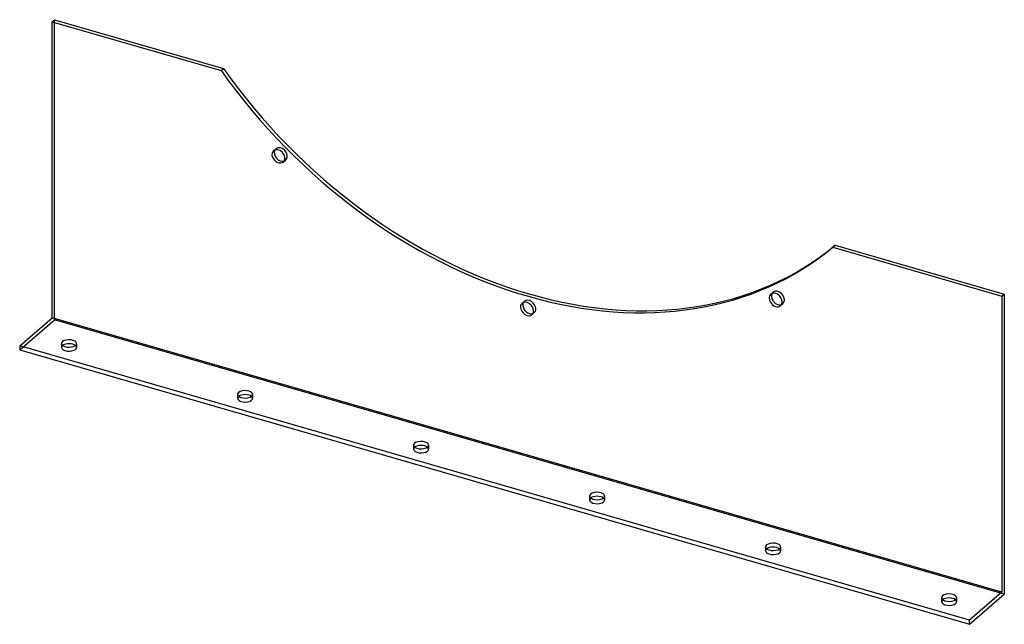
# Model space of a CAD drawing. Header units: millimetres. Extents: x -426 to 426, y -262 to 262.
import ezdxf

# ---------------------------------------------------------------- set-up
doc = ezdxf.new("R2010")
doc.units = ezdxf.units.MM
doc.layers.add('HIDDEN', color=7, linetype='Continuous')
doc.layers.add('THICK', color=7, linetype='Continuous')

msp = doc.modelspace()

# ---------------------------------------------------------------- linework, layer by layer
at = {"layer": 'HIDDEN'}
for p, q in [((-396.36, 1.84), (-396.36, 261.64)), ((-206.58, 148.29), (-204.58, 150.02)), ((-198.07, 138.47), (-196.07, 140.2)), ((224.07, 23.98), (226.07, 25.71)), ((8.74, 16.17), (10.74, 17.9)), ((232.58, 14.15), (234.58, 15.88)), ((-426.36, -24.14), (-396.36, 1.84)), ((426.36, -235.66), (-396.36, 1.84)), ((17.26, 6.34), (19.26, 8.08)), ((-390.05, -18.6), (-390.05, -22.07)), ((-377.05, -18.61), (-377.05, -22.07)), ((-237.63, -62.6), (-237.63, -66.07)), ((-224.63, -62.61), (-224.63, -66.07)), ((-85.21, -106.6), (-85.21, -110.07)), ((-72.21, -106.61), (-72.21, -110.07)), ((67.21, -150.6), (67.21, -154.07)), ((80.21, -150.61), (80.21, -154.07)), ((219.63, -194.6), (219.63, -198.07)), ((232.63, -194.61), (232.63, -198.07)), ((372.05, -238.6), (372.05, -242.07)), ((385.05, -238.61), (385.05, -242.07))]:
    msp.add_line(p, q, dxfattribs=at)
for centre, major_axis, ratio, start_param, end_param in [((-200.32, 145.11), (-4.26, 4.91), 0.75, 0.085406, 0.274805), ((-200.32, 145.11), (-4.26, 4.91), 0.75, -0.00004, 0.085406), ((-200.32, 145.11), (-4.26, 4.91), 0.75, -3.056187, -0.00004), ((-200.32, 145.11), (-4.26, 4.91), 0.75, 2.866788, 3.141552), ((-200.32, 145.11), (-4.26, 4.91), 0.75, 3.141552, 3.226999), ((230.32, 20.79), (-4.26, 4.91), 0.75, 0.000117, 0.274805), ((230.32, 20.79), (-4.26, 4.91), 0.75, -1.79955, 0.000117), ((15, 12.99), (-4.26, 4.91), 0.75, -0.000041, 0.274805), ((15, 12.99), (-4.26, 4.91), 0.75, -2.427868, -0.000041), ((230.32, 20.79), (-4.26, 4.91), 0.75, -3.141476, -1.79955), ((15, 12.99), (-4.26, 4.91), 0.75, 3.141552, 3.855317), ((230.32, 20.79), (-4.26, 4.91), 0.75, 2.866788, 3.141709), ((15, 12.99), (-4.26, 4.91), 0.75, 2.866788, 3.141552), ((-383.55, -22.07), (6.5, 0), 0.5, 2.617994, 3.141499), ((-383.55, -22.07), (6.5, 0), 0.5, 3.141499, 5.759587), ((-383.55, -22.07), (6.5, 0), 0.5, 2.579524, 2.617994), ((-383.55, -22.07), (6.5, 0), 0.5, -0.000094, 0.56207), ((-383.55, -22.07), (6.5, 0), 0.5, -0.523599, -0.000094), ((-231.13, -66.07), (6.5, 0), 0.5, 2.617994, 3.141499), ((-231.13, -66.07), (6.5, 0), 0.5, 3.141499, 5.759587), ((-231.13, -66.07), (6.5, 0), 0.5, 2.579524, 2.617994), ((-231.13, -66.07), (6.5, 0), 0.5, -0.000094, 0.56207), ((-231.13, -66.07), (6.5, 0), 0.5, -0.523599, -0.000094), ((-78.71, -110.07), (6.5, 0), 0.5, 2.617994, 3.141499), ((-78.71, -110.07), (6.5, 0), 0.5, 3.141499, 5.759587), ((-78.71, -110.07), (6.5, 0), 0.5, 2.579524, 2.617994), ((-78.71, -110.07), (6.5, 0), 0.5, -0.000094, 0.56207), ((-78.71, -110.07), (6.5, 0), 0.5, -0.523599, -0.000094), ((73.71, -154.07), (6.5, 0), 0.5, 2.617994, 3.141499), ((73.71, -154.07), (6.5, 0), 0.5, 2.579524, 2.617994), ((73.71, -154.07), (6.5, 0), 0.5, -0.000094, 0.56207), ((73.71, -154.07), (6.5, 0), 0.5, 3.141499, 5.759587), ((73.71, -154.07), (6.5, 0), 0.5, -0.523599, -0.000094), ((226.13, -198.07), (6.5, 0), 0.5, 2.617994, 3.141499), ((226.13, -198.07), (6.5, 0), 0.5, 3.141499, 5.759587), ((226.13, -198.07), (6.5, 0), 0.5, 2.579524, 2.617994), ((226.13, -198.07), (6.5, 0), 0.5, -0.000094, 0.56207), ((226.13, -198.07), (6.5, 0), 0.5, -0.523599, -0.000094), ((378.55, -242.07), (6.5, 0), 0.5, 2.617994, 3.141499), ((378.55, -242.07), (6.5, 0), 0.5, 3.141499, 5.759587), ((378.55, -242.07), (6.5, 0), 0.5, 2.579524, 2.617994), ((378.55, -242.07), (6.5, 0), 0.5, -0.000094, 0.56207), ((378.55, -242.07), (6.5, 0), 0.5, -0.523599, -0.000094)]:
    msp.add_ellipse(centre, major_axis=major_axis, ratio=ratio, start_param=start_param, end_param=end_param, dxfattribs=at)
at = {"layer": 'THICK'}
for p, q in [((-398.36, 259.91), (-396.36, 261.64)), ((-398.36, 3.57), (-398.36, 259.91)), ((-398.36, 259.91), (-251.91, 217.64)), ((-396.36, 261.64), (-249.91, 219.37)), ((-251.91, 217.64), (-249.91, 219.37)), ((279.91, 66.42), (277.91, 64.69)), ((277.91, 64.69), (424.36, 22.41)), ((279.91, 66.42), (426.36, 24.14)), ((424.36, 22.41), (426.36, 24.14)), ((424.36, 22.41), (424.36, -233.93)), ((426.36, 24.14), (426.36, -235.66)), ((-426.36, -20.68), (-398.36, 3.57)), ((424.36, -233.93), (-398.36, 3.57)), ((-426.36, -20.68), (-426.36, -24.14)), ((396.36, -258.18), (-426.36, -20.68)), ((-426.36, -24.14), (396.36, -261.64)), ((424.36, -233.93), (396.36, -258.18)), ((396.36, -261.64), (426.36, -235.66)), ((396.36, -261.64), (396.36, -258.18))]:
    msp.add_line(p, q, dxfattribs=at)
for centre, major_axis, ratio, start_param, end_param in [((13, 377.59), (268.41, -309.93), 0.75, -1.699231, -0.014913), ((15, 379.32), (-268.41, 309.93), 0.75, 1.442362, 3.12668), ((-202.32, 143.38), (4.26, -4.91), 0.75, -3.056187, -0.00004), ((-202.32, 143.38), (4.26, -4.91), 0.75, 3.141552, 3.226999), ((-202.32, 143.38), (4.26, -4.91), 0.75, 0.085406, 3.141552), ((-200.32, 145.11), (-4.26, 4.91), 0.75, 0.274805, 2.866788), ((-202.32, 143.38), (4.26, -4.91), 0.75, -0.00004, 0.085406), ((13, 11.26), (4.26, -4.91), 0.75, 0.713724, 3.141552), ((228.32, 19.06), (4.26, -4.91), 0.75, -3.141476, -1.79955), ((228.32, 19.06), (4.26, -4.91), 0.75, -1.79955, 0.000117), ((228.32, 19.06), (4.26, -4.91), 0.75, 1.342043, 3.141709), ((230.32, 20.79), (-4.26, 4.91), 0.75, 0.274805, 1.342043), ((230.32, 20.79), (-4.26, 4.91), 0.75, 1.342043, 2.866788), ((228.32, 19.06), (4.26, -4.91), 0.75, 0.000117, 1.342043), ((13, 11.26), (4.26, -4.91), 0.75, 3.141552, 3.855317), ((13, 11.26), (4.26, -4.91), 0.75, -2.427868, -0.000041), ((15, 12.99), (-4.26, 4.91), 0.75, 0.274805, 0.713724), ((15, 12.99), (-4.26, 4.91), 0.75, 0.713724, 2.866788), ((13, 11.26), (4.26, -4.91), 0.75, -0.000041, 0.713724), ((-383.55, -18.6), (-6.5, 0), 0.5, -0.523599, -0.000094), ((-383.55, -18.6), (-6.5, 0), 0.5, 3.141499, 5.759587), ((-383.55, -18.6), (-6.5, 0), 0.5, -0.000094, 2.617994), ((-383.55, -22.07), (6.5, 0), 0.5, 0.56207, 2.579524), ((-383.55, -18.6), (-6.5, 0), 0.5, 2.617994, 3.141499), ((-231.13, -62.6), (-6.5, 0), 0.5, 3.141499, 5.759587), ((-231.13, -62.6), (-6.5, 0), 0.5, -0.523599, -0.000094), ((-231.13, -62.6), (-6.5, 0), 0.5, -0.000094, 2.617994), ((-231.13, -66.07), (6.5, 0), 0.5, 0.56207, 2.579524), ((-231.13, -62.6), (-6.5, 0), 0.5, 2.617994, 3.141499), ((-78.71, -106.6), (-6.5, 0), 0.5, -0.523599, -0.000094), ((-78.71, -106.6), (-6.5, 0), 0.5, -0.000094, 2.617994), ((-78.71, -106.6), (-6.5, 0), 0.5, 3.141499, 5.759587), ((-78.71, -110.07), (6.5, 0), 0.5, 0.56207, 2.579524), ((-78.71, -106.6), (-6.5, 0), 0.5, 2.617994, 3.141499), ((73.71, -150.6), (-6.5, 0), 0.5, -0.523599, -0.000094), ((73.71, -150.6), (-6.5, 0), 0.5, -0.000094, 2.617994), ((73.71, -150.6), (-6.5, 0), 0.5, 3.141499, 5.759587), ((73.71, -154.07), (6.5, 0), 0.5, 0.56207, 2.579524), ((73.71, -150.6), (-6.5, 0), 0.5, 2.617994, 3.141499), ((226.13, -194.6), (-6.5, 0), 0.5, -0.523599, -0.000094), ((226.13, -194.6), (-6.5, 0), 0.5, -0.000094, 2.617994), ((226.13, -194.6), (-6.5, 0), 0.5, 3.141499, 5.759587), ((226.13, -198.07), (6.5, 0), 0.5, 0.56207, 2.579524), ((226.13, -194.6), (-6.5, 0), 0.5, 2.617994, 3.141499), ((378.55, -238.6), (-6.5, 0), 0.5, -0.523599, -0.000094), ((378.55, -238.6), (-6.5, 0), 0.5, -0.000094, 2.617994), ((378.55, -238.6), (-6.5, 0), 0.5, 3.141499, 5.759587), ((378.55, -238.6), (-6.5, 0), 0.5, 2.617994, 3.141499), ((378.55, -242.07), (6.5, 0), 0.5, 0.56207, 2.579524)]:
    msp.add_ellipse(centre, major_axis=major_axis, ratio=ratio, start_param=start_param, end_param=end_param, dxfattribs=at)

doc.saveas('drawing.dxf')
